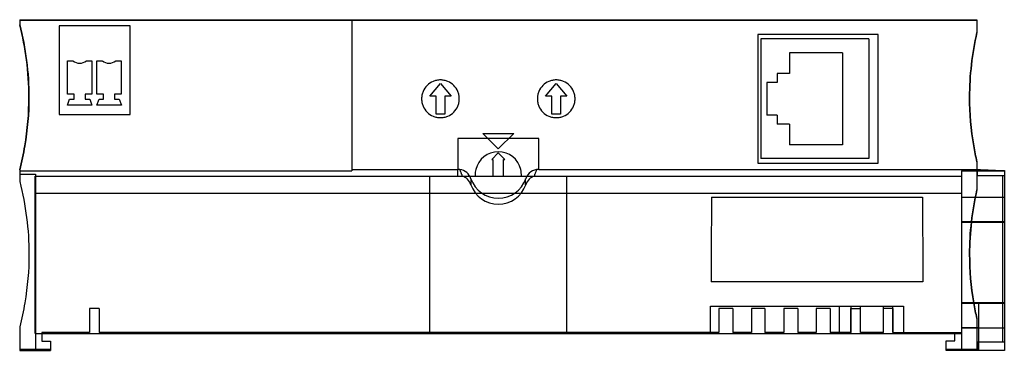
# Model space of a CAD drawing. Header units: millimetres. Extents: x 18 to 145, y 90 to 133.
import ezdxf

# ---------------------------------------------------------------- set-up
doc = ezdxf.new("R2010")
doc.units = ezdxf.units.MM
doc.header["$LTSCALE"] = 14.639723
doc.layers.get('0').update_dxf_attribs({"linetype": 'CONTINUOUS'})

msp = doc.modelspace()

# ---------------------------------------------------------------- linework, layer by layer
at = {"color": 7}
for p, q in [((17.69, 133.02), (17.69, 132.37)), ((17.69, 133.02), (141.69, 133.02)), ((17.69, 132.95), (141.69, 132.95)), ((60.71, 132.95), (60.71, 113.45)), ((141.69, 133.02), (141.69, 131.35)), ((22.79, 132.23), (22.79, 120.73)), ((31.99, 132.23), (22.79, 132.23)), ((31.99, 120.73), (31.99, 132.23)), ((128.89, 131.12), (113.29, 131.12)), ((113.29, 131.12), (113.29, 114.42)), ((127.69, 130.52), (113.69, 130.52)), ((113.69, 130.52), (113.69, 115.02)), ((127.69, 130.52), (127.69, 115.02)), ((128.89, 114.42), (128.89, 131.12)), ((23.89, 123.36), (23.89, 127.69)), ((23.89, 127.69), (24.58, 127.69)), ((26.33, 127.69), (27.02, 127.69)), ((27.02, 127.69), (27.02, 123.36)), ((27.7, 123.36), (27.7, 127.69)), ((27.7, 127.69), (28.39, 127.69)), ((30.14, 127.69), (30.83, 127.69)), ((30.83, 127.69), (30.83, 123.36)), ((124.29, 128.72), (117.39, 128.72)), ((117.39, 128.72), (117.39, 126.07)), ((124.29, 128.72), (124.29, 116.82)), ((117.39, 126.07), (115.79, 126.07)), ((115.79, 126.07), (115.79, 124.87)), ((70.8, 123.12), (72.19, 124.77)), ((72.19, 124.77), (73.57, 123.12)), ((85.8, 123.12), (87.19, 124.77)), ((87.19, 124.77), (88.57, 123.12)), ((115.79, 124.87), (114.49, 124.87)), ((114.49, 124.87), (114.49, 120.67)), ((23.86, 121.96), (24.15, 122.74)), ((24.74, 123.36), (23.89, 123.36)), ((24.15, 122.74), (24.74, 122.74)), ((24.74, 122.74), (24.74, 123.36)), ((26.17, 123.36), (26.17, 122.74)), ((27.02, 123.36), (26.17, 123.36)), ((26.17, 122.74), (26.77, 122.74)), ((26.77, 122.74), (27.05, 121.96)), ((27.67, 121.96), (27.96, 122.74)), ((28.55, 123.36), (27.7, 123.36)), ((27.96, 122.74), (28.55, 122.74)), ((28.55, 122.74), (28.55, 123.36)), ((29.98, 123.36), (29.98, 122.74)), ((30.83, 123.36), (29.98, 123.36)), ((29.98, 122.74), (30.58, 122.74)), ((30.58, 122.74), (30.86, 121.96)), ((71.64, 123.12), (70.8, 123.12)), ((71.64, 120.77), (71.64, 123.12)), ((72.74, 123.12), (72.74, 120.77)), ((73.57, 123.12), (72.74, 123.12)), ((86.64, 123.12), (85.8, 123.12)), ((86.64, 120.77), (86.64, 123.12)), ((87.74, 123.12), (87.74, 120.77)), ((88.57, 123.12), (87.74, 123.12)), ((27.05, 121.96), (23.86, 121.96)), ((30.86, 121.96), (27.67, 121.96)), ((22.79, 120.73), (31.99, 120.73)), ((72.74, 120.77), (71.64, 120.77)), ((87.74, 120.77), (86.64, 120.77)), ((115.79, 120.67), (114.49, 120.67)), ((115.79, 120.67), (115.79, 119.47)), ((117.39, 119.47), (115.79, 119.47)), ((117.39, 119.47), (117.39, 116.82)), ((74.44, 117.62), (74.44, 113.63)), ((84.94, 117.62), (74.44, 117.62)), ((79.69, 116.27), (77.69, 118.27)), ((77.69, 118.27), (81.69, 118.27)), ((81.69, 118.27), (79.69, 116.27)), ((84.94, 113.63), (84.94, 117.62)), ((124.29, 116.82), (117.39, 116.82)), ((79.69, 115.77), (78.84, 114.92)), ((78.84, 114.92), (78.99, 114.92)), ((78.99, 114.92), (78.99, 112.77)), ((80.54, 114.92), (79.69, 115.77)), ((80.38, 112.77), (80.38, 114.92)), ((80.38, 114.92), (80.54, 114.92)), ((127.69, 115.02), (113.69, 115.02)), ((17.69, 113.58), (17.69, 112.04)), ((60.71, 113.63), (74.44, 113.63)), ((74.44, 112.77), (74.44, 113.63)), ((84.94, 113.63), (141.95, 113.63)), ((113.29, 114.42), (128.89, 114.42)), ((141.69, 114.6), (141.69, 110.99)), ((141.74, 113.63), (141.74, 112.83)), ((17.69, 113.45), (60.71, 113.45)), ((17.69, 112.99), (19.74, 112.99)), ((19.69, 92.37), (19.69, 112.77)), ((19.69, 112.77), (139.69, 112.77)), ((19.74, 112.99), (19.74, 90.19)), ((70.77, 112.77), (70.77, 92.37)), ((76.14, 112.41), (76.14, 111.64)), ((83.23, 111.64), (83.23, 112.41)), ((88.56, 92.37), (88.56, 112.77)), ((139.69, 113.45), (145.24, 113.45)), ((139.69, 113.45), (139.69, 112.77)), ((139.69, 112.77), (139.69, 92.37)), ((141.69, 112.83), (145.24, 112.83)), ((144.99, 112.83), (144.99, 91.26)), ((145.24, 113.49), (145.24, 90.19)), ((19.69, 110.54), (139.69, 110.54)), ((107.32, 110.05), (134.65, 110.05)), ((145.24, 110), (139.69, 110)), ((145.24, 106.83), (139.69, 106.83)), ((145.24, 106.74), (139.69, 106.74)), ((134.7, 99.08), (107.28, 99.08)), ((107.19, 95.92), (132.19, 95.92)), ((107.19, 92.52), (107.19, 95.92)), ((123.89, 92.52), (123.89, 95.92)), ((125.39, 92.52), (125.39, 95.92)), ((126.59, 92.52), (126.59, 95.92)), ((129.59, 92.52), (129.59, 95.92)), ((130.79, 92.52), (130.79, 95.92)), ((130.79, 95.62), (130.79, 95.92)), ((132.19, 95.92), (132.19, 92.52)), ((145.24, 96.34), (139.69, 96.34)), ((145.24, 96.26), (139.69, 96.26)), ((141.89, 96.26), (141.89, 90.19)), ((26.73, 95.6), (26.73, 92.52)), ((27.96, 95.6), (26.73, 95.6)), ((27.96, 95.6), (27.96, 92.52)), ((110.05, 95.62), (108.26, 95.62)), ((108.26, 95.62), (108.26, 92.52)), ((110.05, 95.62), (110.05, 92.52)), ((114.23, 95.62), (112.49, 95.62)), ((112.49, 95.62), (112.49, 92.52)), ((114.23, 95.62), (114.23, 92.52)), ((118.48, 95.62), (116.66, 95.62)), ((116.66, 95.62), (116.66, 92.52)), ((118.48, 95.62), (118.48, 92.52)), ((122.68, 95.62), (120.86, 95.62)), ((120.86, 95.62), (120.86, 92.52)), ((122.68, 95.62), (122.68, 92.52)), ((125.35, 95.62), (126.59, 95.62)), ((125.35, 92.52), (125.35, 95.62)), ((130.79, 95.62), (129.58, 95.62)), ((129.58, 92.52), (129.58, 95.62)), ((130.79, 95.62), (130.79, 92.52)), ((17.69, 93.25), (17.69, 90.32)), ((141.69, 94.3), (141.69, 90.32)), ((19.69, 92.37), (139.69, 92.37)), ((20.54, 92.52), (20.54, 92.37)), ((26.73, 92.52), (20.54, 92.52)), ((20.54, 92.37), (20.54, 91.39)), ((108.26, 92.52), (27.96, 92.52)), ((112.49, 92.52), (110.05, 92.52)), ((116.66, 92.52), (114.23, 92.52)), ((120.86, 92.52), (118.48, 92.52)), ((125.39, 92.52), (122.68, 92.52)), ((129.59, 92.52), (126.59, 92.52)), ((130.79, 92.52), (139.69, 92.52)), ((138.84, 92.37), (138.84, 92.52)), ((138.84, 91.44), (138.84, 92.37)), ((141.89, 93.09), (139.69, 93.09)), ((139.69, 93.09), (141.89, 93.09)), ((139.69, 92.37), (139.69, 90.19)), ((141.89, 93.1), (145.24, 93.1)), ((20.54, 91.39), (21.68, 91.39)), ((21.68, 91.39), (21.68, 90.32)), ((137.69, 91.44), (138.84, 91.44)), ((137.69, 90.32), (137.69, 91.44)), ((145.24, 91.26), (141.69, 91.26)), ((141.74, 91.26), (141.74, 90.19)), ((17.69, 90.32), (17.69, 90.19)), ((17.69, 90.32), (21.68, 90.32)), ((17.69, 90.19), (21.68, 90.19)), ((21.68, 90.32), (21.68, 90.19)), ((137.69, 90.32), (141.69, 90.32)), ((137.69, 90.19), (137.69, 90.32)), ((145.24, 90.19), (137.69, 90.19))]:
    msp.add_line(p, q, dxfattribs=at)
for centre, radius, start, end in [((25.46, 128.82), 1.43, 232.2674, 307.7326), ((29.27, 128.82), 1.43, 232.2674, 307.7326), ((79.69, 112.92), 3, 13.2374, 166.7626), ((74.44, 111.83), 1.8, 81.1326, 90), ((79.69, 112.92), 3.01, 166.7766, 179.986), ((79.68, 112.92), 3, 357.1729, 13.226), ((84.94, 111.83), 1.8, 90, 161.0764), ((74.44, 111.06), 1.8, 18.9053, 71.959), ((79.69, 113.63), 3.75, 198.9251, 341.0749), ((79.65, 112.92), 2.96, 180.0053, 182.8802), ((84.94, 111.06), 1.8, 108.0635, 161.0772), ((79.69, 112.86), 3.75, 198.9236, 341.0764), ((890.42, 101.52), 783.15, 179.37597, 180.17866), ((-648.44, 101.52), 783.15, 359.82134, 0.62403)]:
    msp.add_arc(centre, radius, start, end, dxfattribs=at)
for centre, major_axis, ratio, start_param, end_param in [((74.44, 111.83), (0, 1.8), 0.99971, -1.24035, -0.154647), ((150.94, 113.68), (9.2, 0), 0.026186, -2.92621, -2.238985)]:
    msp.add_ellipse(centre, major_axis=major_axis, ratio=ratio, start_param=start_param, end_param=end_param, dxfattribs=at)
for points, knots in [([(17.69, 132.37), (18.08, 130.84), (18.68, 127.74), (19.02, 122.45), (18.61, 117.71), (17.95, 114.6), (17.69, 113.58)], [0, 0, 0, 0, 0.250127, 0.500254, 0.832665, 1, 1, 1, 1]), ([(17.69, 113.58), (17.95, 114.6), (18.61, 117.71), (19.02, 122.48), (18.67, 127.77), (18.07, 130.87), (17.69, 132.37)], [0, 0, 0, 0, 0.167336, 0.499747, 0.754874, 1, 1, 1, 1]), ([(141.69, 114.6), (141.53, 115.29), (140.98, 118.06), (140.62, 122.27), (140.9, 127.21), (141.37, 129.98), (141.69, 131.35)], [0, 0, 0, 0, 0.125643, 0.499704, 0.749852, 1, 1, 1, 1]), ([(141.69, 131.35), (141.06, 128.61), (140.5, 123.68), (140.98, 118.06), (141.53, 115.29), (141.69, 114.6)], [0, 0, 0, 0, 0.500295, 0.874355, 1, 1, 1, 1]), ([(72.19, 125.21), (72.02, 125.21), (71.69, 125.18), (71.08, 124.99), (70.42, 124.54), (69.97, 123.87), (69.78, 123.26), (69.73, 122.77), (69.78, 122.28), (69.97, 121.67), (70.41, 121), (71.08, 120.55), (71.7, 120.36), (72.02, 120.33), (72.19, 120.33)], [0, 0, 0, 0, 0.064683, 0.127459, 0.249933, 0.372405, 0.43518, 0.499865, 0.564581, 0.62739, 0.749933, 0.872474, 0.935282, 1, 1, 1, 1]), ([(72.19, 120.33), (72.35, 120.33), (72.68, 120.36), (73.29, 120.55), (73.96, 121), (74.41, 121.67), (74.6, 122.28), (74.65, 122.77), (74.6, 123.26), (74.41, 123.87), (73.96, 124.54), (73.29, 124.99), (72.68, 125.18), (72.35, 125.21), (72.19, 125.21)], [0, 0, 0, 0, 0.064694, 0.127479, 0.249976, 0.372476, 0.435262, 0.499953, 0.564665, 0.627462, 0.749977, 0.872493, 0.935291, 1, 1, 1, 1]), ([(87.19, 125.21), (87.02, 125.21), (86.69, 125.18), (86.08, 124.99), (85.42, 124.54), (84.97, 123.87), (84.78, 123.26), (84.73, 122.77), (84.78, 122.28), (84.97, 121.67), (85.41, 121), (86.08, 120.55), (86.7, 120.36), (87.02, 120.33), (87.19, 120.33)], [0, 0, 0, 0, 0.064683, 0.127459, 0.249933, 0.372405, 0.43518, 0.499865, 0.564581, 0.62739, 0.749933, 0.872474, 0.935282, 1, 1, 1, 1]), ([(87.19, 120.33), (87.35, 120.33), (87.68, 120.36), (88.29, 120.55), (88.96, 121), (89.41, 121.67), (89.6, 122.28), (89.65, 122.77), (89.6, 123.26), (89.41, 123.87), (88.96, 124.54), (88.29, 124.99), (87.68, 125.18), (87.35, 125.21), (87.19, 125.21)], [0, 0, 0, 0, 0.064694, 0.127479, 0.249976, 0.372476, 0.435262, 0.499953, 0.564665, 0.627462, 0.749977, 0.872493, 0.935291, 1, 1, 1, 1]), ([(74.78, 113.45), (74.78, 113.47), (74.76, 113.5), (74.74, 113.55), (74.72, 113.59), (74.71, 113.6)], [0, 0, 0, 0, 0.328272, 0.661479, 1, 1, 1, 1]), ([(84.66, 113.6), (84.65, 113.59), (84.63, 113.55), (84.61, 113.5), (84.6, 113.47), (84.59, 113.45)], [0, 0, 0, 0, 0.338521, 0.671728, 1, 1, 1, 1]), ([(74.93, 113.01), (74.92, 113.06), (74.89, 113.16), (74.84, 113.3), (74.8, 113.4), (74.78, 113.45)], [0, 0, 0, 0, 0.3289, 0.662049, 1, 1, 1, 1]), ([(74.93, 113.01), (74.94, 112.98), (74.95, 112.93), (74.97, 112.85), (74.99, 112.8), (74.99, 112.77)], [0, 0, 0, 0, 0.333413, 0.666749, 1, 1, 1, 1]), ([(84.38, 112.77), (84.38, 112.8), (84.4, 112.85), (84.42, 112.93), (84.43, 112.98), (84.44, 113.01)], [0, 0, 0, 0, 0.333251, 0.666587, 1, 1, 1, 1]), ([(84.59, 113.45), (84.57, 113.4), (84.53, 113.3), (84.48, 113.16), (84.45, 113.06), (84.44, 113.01)], [0, 0, 0, 0, 0.337949, 0.671098, 1, 1, 1, 1]), ([(17.69, 112.04), (18.08, 110.51), (18.68, 107.41), (19.02, 102.12), (18.61, 97.38), (17.95, 94.27), (17.69, 93.25)], [0, 0, 0, 0, 0.250127, 0.500254, 0.832665, 1, 1, 1, 1]), ([(141.69, 94.3), (141.53, 94.98), (140.98, 97.74), (140.62, 101.93), (140.9, 106.86), (141.38, 109.62), (141.69, 110.99)], [0, 0, 0, 0, 0.124408, 0.499704, 0.749852, 1, 1, 1, 1]), ([(141.69, 110.99), (141.07, 108.26), (140.5, 103.34), (140.98, 97.74), (141.53, 94.98), (141.69, 94.3)], [0, 0, 0, 0, 0.500296, 0.875591, 1, 1, 1, 1])]:
    msp.add_open_spline(points, degree=3, knots=knots, dxfattribs=at)

doc.saveas('drawing.dxf')
